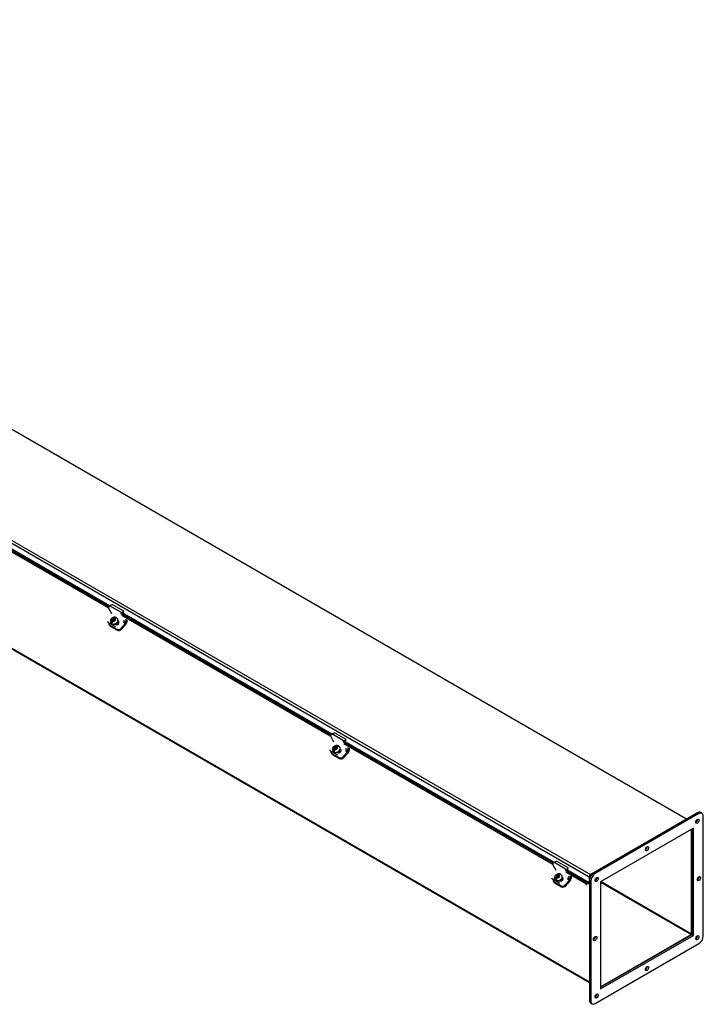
# Model space of a CAD drawing. Header units: inches. Extents: x 3 to 236, y 9 to 158.
# Tile 9 of 9: x 194 to 236, y 97 to 157. Entities that reach past the tile are written whole.
import ezdxf

# ---------------------------------------------------------------- set-up
doc = ezdxf.new("R2010")
doc.units = ezdxf.units.IN
doc.header["$MEASUREMENT"] = 0
for name, color, linetype in [('COM40176', 7, 'CONTINUOUS'), ('COM43353', 7, 'CONTINUOUS'), ('COM49266', 7, 'CONTINUOUS'), ('COM49267', 7, 'CONTINUOUS'), ('COM52631', 7, 'CONTINUOUS'), ('GSK11095', 7, 'CONTINUOUS'), ('SCS19419', 7, 'CONTINUOUS')]:
    doc.layers.add(name, color=color, linetype=linetype)

msp = doc.modelspace()

# ---------------------------------------------------------------- linework, layer by layer
at = {"layer": 'COM40176', "color": 7, "linetype": 'Continuous'}
for p, q in [((199.832, 120.796), (199.641, 121.159)), ((199.701, 121.293), (199.861, 121.369)), ((200.409, 120.885), (199.701, 121.293)), ((200.568, 120.961), (199.861, 121.369)), ((200.405, 120.837), (200.564, 120.912)), ((200.409, 120.885), (200.568, 120.961)), ((200.564, 120.912), (200.568, 120.961)), ((199.564, 120.343), (199.581, 120.311)), ((199.61, 120.296), (199.627, 120.264)), ((200.242, 120.333), (200.205, 120.354)), ((200.225, 120.365), (200.209, 120.374)), ((200.242, 120.333), (200.225, 120.365)), ((200.068, 120.009), (199.627, 120.264)), ((200.02, 120.178), (200.045, 120.164)), ((213.267, 113.039), (213.076, 113.402)), ((213.136, 113.537), (213.296, 113.612)), ((213.844, 113.128), (213.136, 113.537)), ((214.003, 113.204), (213.296, 113.612)), ((213.84, 113.08), (213.999, 113.156)), ((213.844, 113.128), (214.003, 113.204)), ((213.999, 113.156), (214.003, 113.204)), ((212.999, 112.586), (213.016, 112.554)), ((213.045, 112.539), (213.062, 112.507)), ((213.677, 112.576), (213.64, 112.597)), ((213.66, 112.608), (213.644, 112.617)), ((213.677, 112.576), (213.66, 112.608)), ((213.503, 112.252), (213.062, 112.507)), ((213.455, 112.421), (213.48, 112.407)), ((226.702, 105.282), (226.511, 105.645)), ((226.571, 105.78), (226.731, 105.856)), ((227.279, 105.372), (226.571, 105.78)), ((227.438, 105.447), (226.731, 105.856)), ((227.275, 105.323), (227.434, 105.399)), ((227.434, 105.399), (227.438, 105.447)), ((226.434, 104.83), (226.451, 104.797)), ((227.112, 104.819), (227.075, 104.841)), ((227.095, 104.852), (227.08, 104.86)), ((227.112, 104.819), (227.095, 104.852)), ((226.48, 104.783), (226.497, 104.75)), ((226.938, 104.496), (226.497, 104.75)), ((226.89, 104.665), (226.915, 104.651))]:
    msp.add_line(p, q, dxfattribs=at)
for centre, major_axis, ratio, start_param, end_param in [((199.696, 121.22), (-0.043, -0.0745), 0.57735, 3.839724, 5.934119), ((199.747, 120.398), (0.166, 0.088), 0.767256, 3.141593, 3.592107), ((200.135, 120.265), (-0.124, -0.065), 0.767256, 0.450514, 3.592107), ((200.152, 120.232), (-0.124, -0.065), 0.767256, 3.311973, 3.592107), ((200.403, 120.812), (-0.0145, -0.0251), 0.57735, 3.839724, 5.934119), ((200.521, 120.367), (-0.043, -0.0745), 0.57735, 1.22173, 2.792527), ((213.131, 113.464), (-0.043, -0.0745), 0.57735, 3.839724, 5.934119), ((213.182, 112.642), (0.166, 0.088), 0.767256, 3.141593, 3.592107), ((213.57, 112.508), (-0.124, -0.065), 0.767256, 0.450514, 3.592107), ((213.587, 112.475), (-0.124, -0.065), 0.767256, 3.311973, 3.592107), ((213.838, 113.055), (-0.0145, -0.0251), 0.57735, 3.839724, 5.934119), ((213.956, 112.61), (-0.043, -0.0745), 0.57735, 1.22173, 2.792527), ((226.566, 105.707), (-0.043, -0.0745), 0.57735, 3.839724, 5.934119), ((227.005, 104.751), (-0.124, -0.065), 0.767256, 0.450514, 3.592107), ((227.022, 104.719), (-0.124, -0.065), 0.767256, 3.311981, 3.592107), ((227.391, 104.853), (-0.043, -0.0745), 0.57735, 1.22173, 2.792527), ((226.617, 104.885), (0.166, 0.088), 0.767256, 3.141593, 3.592107)]:
    msp.add_ellipse(centre, major_axis=major_axis, ratio=ratio, start_param=start_param, end_param=end_param, dxfattribs=at)
at = {"layer": 'COM43353', "color": 7, "linetype": 'Continuous'}
for p, q in [((235.259, 108.77), (228.984, 105.147)), ((235.348, 108.719), (229.072, 105.096)), ((235.348, 108.719), (235.259, 108.77)), ((235.535, 108.737), (235.447, 108.788)), ((235.613, 101.319), (235.613, 108.566)), ((235.017, 107.839), (229.403, 104.598)), ((234.929, 101.408), (234.929, 107.788)), ((235.017, 101.357), (235.017, 107.839)), ((228.984, 105.147), (229.072, 105.096)), ((228.719, 104.687), (228.719, 97.441)), ((228.807, 104.636), (228.719, 104.687)), ((228.807, 104.636), (228.807, 97.39)), ((229.403, 104.598), (229.403, 98.116)), ((229.403, 98.218), (234.929, 101.408)), ((229.403, 98.116), (235.017, 101.357)), ((234.929, 101.408), (235.017, 101.357)), ((229.072, 97.237), (235.348, 100.86)), ((228.719, 97.441), (228.807, 97.39)), ((228.796, 97.269), (228.885, 97.218))]:
    msp.add_line(p, q, dxfattribs=at)
for centre in [(235.259, 108.259), (232.21, 106.601), (229.161, 104.738), (235.348, 104.789), (229.072, 101.166), (235.259, 101.217), (232.21, 99.355), (229.161, 97.696)]:
    msp.add_ellipse(centre, major_axis=(-0.07, -0.122), ratio=0.57735, dxfattribs=at)
for centre, major_axis, start_param, end_param in [((235.171, 108.311), (-0.07, -0.122), 0.680393, 2.4612), ((235.259, 108.464), (-0.188, -0.325), 3.141593, 3.926991), ((235.348, 108.413), (-0.188, -0.325), 2.356194, 3.926991), ((232.122, 106.652), (-0.07, -0.122), 0.680393, 2.4612), ((228.984, 104.84), (-0.188, -0.325), 3.926991, 5.497787), ((229.072, 104.789), (0.188, 0.325), 0.785398, 2.356194), ((229.072, 104.789), (-0.07, -0.122), 0.680393, 2.4612), ((235.259, 104.84), (-0.07, -0.122), 0.680393, 2.4612), ((228.984, 101.217), (-0.07, -0.122), 0.680393, 2.4612), ((235.171, 101.268), (-0.07, -0.122), 0.680393, 2.4612), ((235.348, 101.166), (-0.188, -0.325), 0.785398, 2.356194), ((232.122, 99.406), (-0.07, -0.122), 0.680393, 2.4612), ((229.072, 97.747), (-0.07, -0.122), 0.680393, 2.4612), ((228.984, 97.594), (0.188, 0.325), 2.356194, 3.141593), ((229.072, 97.543), (0.188, 0.325), 2.356194, 3.926991)]:
    msp.add_ellipse(centre, major_axis=major_axis, ratio=0.57735, start_param=start_param, end_param=end_param, dxfattribs=at)
at = {"layer": 'COM49266', "color": 7, "linetype": 'Continuous'}
for p, q in [((144.618, 147.108), (228.719, 98.552)), ((144.641, 147.058), (228.719, 98.516)), ((234.9, 101.456), (234.9, 107.772)), ((229.142, 104.84), (229.17, 104.824)), ((229.064, 104.708), (229.095, 104.691)), ((229.403, 104.571), (234.875, 101.412)), ((229.431, 104.614), (234.9, 101.456)), ((229.403, 98.253), (234.875, 101.412))]:
    msp.add_line(p, q, dxfattribs=at)
for major_axis, start_param, end_param in [((-0.018, -0.0312), 0.785398, 2.356194), ((-0.054, -0.0935), 1.535702, 1.565995)]:
    msp.add_ellipse((234.875, 101.442), major_axis=major_axis, ratio=0.57735, start_param=start_param, end_param=end_param, dxfattribs=at)
at = {"layer": 'COM49267', "color": 7, "linetype": 'Continuous'}
for p, q in [((234.587, 108.382), (150.839, 156.734)), ((144.939, 153.265), (228.709, 104.901)), ((145.015, 153.398), (228.785, 105.033)), ((186.957, 128.582), (199.656, 121.25)), ((199.646, 121.15), (187.001, 128.45)), ((199.698, 121.291), (187.014, 128.614)), ((200.392, 120.826), (213.091, 113.494)), ((213.081, 113.393), (200.436, 120.694)), ((213.133, 113.535), (200.449, 120.858)), ((213.827, 113.069), (226.526, 105.737)), ((226.516, 105.637), (213.871, 112.937)), ((226.568, 105.778), (213.884, 113.101)), ((234.554, 108.364), (228.785, 105.033)), ((227.262, 105.312), (228.677, 104.495)), ((228.554, 104.46), (227.306, 105.18)), ((228.709, 104.542), (227.319, 105.344)), ((228.709, 104.901), (228.709, 104.542)), ((228.759, 104.93), (228.759, 104.874)), ((228.83, 105), (228.785, 104.975)), ((228.542, 104.396), (228.554, 104.46)), ((228.677, 104.495), (228.554, 104.46))]:
    msp.add_line(p, q, dxfattribs=at)
for centre, major_axis, start_param, end_param in [((228.785, 104.945), (0.054, 0.0935), 0.785398, 2.356194), ((228.785, 104.945), (0.018, 0.0312), 0.785398, 2.356194), ((228.683, 104.527), (0.018, 0.0312), 3.682645, 5.497787)]:
    msp.add_ellipse(centre, major_axis=major_axis, ratio=0.57735, start_param=start_param, end_param=end_param, dxfattribs=at)
at = {"layer": 'COM52631', "color": 7, "linetype": 'Continuous'}
for p, q in [((200.525, 120.294), (200.658, 120.217)), ((200.678, 120.264), (200.558, 120.333)), ((200.678, 120.483), (200.678, 120.264)), ((200.745, 120.444), (200.745, 120.303)), ((199.656, 120.169), (199.684, 120.115)), ((199.702, 120.122), (200.143, 119.867)), ((199.702, 120.122), (199.73, 120.068)), ((199.73, 120.068), (200.171, 119.813)), ((200.143, 119.867), (200.171, 119.813)), ((200.396, 119.925), (200.658, 120.217)), ((200.396, 119.925), (200.425, 119.871)), ((200.425, 119.871), (200.687, 120.163)), ((214.113, 112.507), (213.993, 112.576)), ((214.113, 112.726), (214.113, 112.507)), ((214.18, 112.687), (214.18, 112.546)), ((213.091, 112.412), (213.119, 112.358)), ((213.137, 112.365), (213.578, 112.111)), ((213.137, 112.365), (213.165, 112.311)), ((213.165, 112.311), (213.606, 112.057)), ((213.578, 112.111), (213.606, 112.057)), ((213.831, 112.168), (214.093, 112.46)), ((213.831, 112.168), (213.86, 112.114)), ((213.86, 112.114), (214.122, 112.406)), ((213.96, 112.537), (214.093, 112.46)), ((227.548, 104.751), (227.428, 104.819)), ((227.548, 104.969), (227.548, 104.751)), ((227.615, 104.931), (227.615, 104.789)), ((226.526, 104.655), (226.554, 104.601)), ((226.572, 104.609), (227.013, 104.354)), ((226.572, 104.609), (226.6, 104.555)), ((226.6, 104.555), (227.041, 104.3)), ((227.013, 104.354), (227.041, 104.3)), ((227.266, 104.411), (227.528, 104.704)), ((227.266, 104.411), (227.295, 104.358)), ((227.295, 104.358), (227.557, 104.65)), ((227.395, 104.78), (227.528, 104.704))]:
    msp.add_line(p, q, dxfattribs=at)
for centre, major_axis, ratio, start_param, end_param in [((200.644, 120.244), (-0.072, -0.124), 0.57735, 1.22173, 2.356194), ((199.822, 120.256), (0.166, 0.088), 0.767256, 2.563482, 3.592107), ((199.85, 120.203), (0.166, 0.088), 0.767256, 3.141593, 3.592107), ((200.263, 120.002), (-0.166, -0.088), 0.767256, 0.450514, 2.021311), ((200.292, 119.948), (-0.166, -0.088), 0.767256, 0.450514, 2.021311), ((200.644, 120.244), (-0.024, -0.0416), 0.57735, 1.22173, 2.356194), ((214.079, 112.488), (-0.071, -0.124), 0.57735, 1.22173, 2.356194), ((213.257, 112.5), (0.166, 0.088), 0.767256, 2.563482, 3.592107), ((213.286, 112.446), (0.166, 0.088), 0.767256, 3.141593, 3.592107), ((213.698, 112.245), (-0.166, -0.088), 0.767256, 0.450514, 2.021311), ((213.727, 112.191), (-0.166, -0.088), 0.767256, 0.450514, 2.021311), ((214.079, 112.488), (-0.024, -0.0416), 0.57735, 1.22173, 2.356194), ((226.692, 104.743), (0.166, 0.088), 0.767256, 2.563482, 3.592107), ((226.721, 104.689), (0.166, 0.088), 0.767256, 3.141593, 3.592107), ((227.133, 104.488), (-0.166, -0.088), 0.767256, 0.450514, 2.021311), ((227.162, 104.434), (-0.166, -0.088), 0.767256, 0.450514, 2.021311), ((227.514, 104.731), (-0.024, -0.0416), 0.57735, 1.22173, 2.356194), ((227.514, 104.731), (-0.072, -0.124), 0.57735, 1.22173, 2.356194)]:
    msp.add_ellipse(centre, major_axis=major_axis, ratio=ratio, start_param=start_param, end_param=end_param, dxfattribs=at)
at = {"layer": 'GSK11095', "color": 7, "linetype": 'Continuous'}
for p, q in [((228.759, 104.96), (228.83, 105)), ((228.759, 104.874), (228.759, 104.96))]:
    msp.add_line(p, q, dxfattribs=at)
at = {"layer": 'SCS19419', "color": 7, "linetype": 'Continuous'}
for p, q in [((199.79, 120.263), (199.896, 120.381)), ((199.906, 120.371), (199.797, 120.249)), ((199.829, 120.472), (199.835, 120.469)), ((199.835, 120.469), (199.875, 120.446)), ((199.876, 120.418), (199.841, 120.378)), ((199.896, 120.48), (199.869, 120.449)), ((199.88, 120.519), (199.874, 120.522)), ((199.896, 120.48), (199.874, 120.522)), ((199.875, 120.446), (199.894, 120.409)), ((199.876, 120.418), (199.875, 120.446)), ((199.896, 120.381), (199.876, 120.418)), ((199.919, 120.496), (199.88, 120.519)), ((199.891, 120.35), (199.926, 120.389)), ((199.926, 120.453), (199.894, 120.418)), ((199.894, 120.418), (199.93, 120.397)), ((199.894, 120.409), (199.896, 120.381)), ((199.943, 120.453), (199.896, 120.48)), ((199.93, 120.397), (199.897, 120.361)), ((199.897, 120.361), (199.9, 120.36)), ((199.918, 120.404), (199.94, 120.428)), ((199.919, 120.496), (199.953, 120.504)), ((199.939, 120.459), (199.919, 120.496)), ((199.962, 120.433), (199.926, 120.453)), ((199.94, 120.428), (199.926, 120.453)), ((199.959, 120.397), (199.926, 120.389)), ((199.933, 120.391), (199.93, 120.397)), ((199.973, 120.467), (199.939, 120.459)), ((199.94, 120.428), (199.975, 120.407)), ((199.989, 120.543), (199.953, 120.504)), ((199.953, 120.504), (199.973, 120.467)), ((199.959, 120.397), (199.997, 120.375)), ((199.994, 120.469), (199.962, 120.433)), ((199.975, 120.407), (199.962, 120.433)), ((199.973, 120.467), (200.078, 120.584)), ((199.975, 120.407), (200.007, 120.443)), ((200.092, 120.578), (199.983, 120.457)), ((200.003, 120.463), (199.994, 120.469)), ((200.004, 120.448), (199.994, 120.469)), ((199.997, 120.412), (200.013, 120.43)), ((200.032, 120.392), (199.997, 120.412)), ((200.01, 120.387), (199.997, 120.412)), ((199.997, 120.375), (200.006, 120.37)), ((200.003, 120.475), (200.037, 120.514)), ((200.003, 120.475), (200.004, 120.447)), ((200.042, 120.425), (200.004, 120.447)), ((200.004, 120.447), (200.024, 120.41)), ((200.05, 120.42), (200.042, 120.425)), ((200.196, 120.474), (200.187, 120.491)), ((199.762, 120.267), (199.771, 120.25)), ((199.832, 120.229), (199.84, 120.238)), ((200.214, 120.188), (200.166, 120.279)), ((213.225, 112.507), (213.331, 112.624)), ((213.341, 112.614), (213.232, 112.493)), ((213.264, 112.715), (213.27, 112.712)), ((213.27, 112.712), (213.31, 112.689)), ((213.311, 112.661), (213.276, 112.622)), ((213.331, 112.723), (213.304, 112.693)), ((213.315, 112.762), (213.309, 112.765)), ((213.331, 112.723), (213.309, 112.765)), ((213.31, 112.689), (213.329, 112.652)), ((213.311, 112.661), (213.31, 112.689)), ((213.331, 112.624), (213.311, 112.661)), ((213.354, 112.739), (213.315, 112.762)), ((213.326, 112.594), (213.361, 112.632)), ((213.361, 112.697), (213.329, 112.661)), ((213.329, 112.661), (213.365, 112.64)), ((213.329, 112.652), (213.331, 112.624)), ((213.378, 112.696), (213.331, 112.723)), ((213.365, 112.64), (213.332, 112.605)), ((213.332, 112.605), (213.335, 112.603)), ((213.353, 112.647), (213.375, 112.671)), ((213.354, 112.739), (213.388, 112.747)), ((213.374, 112.702), (213.354, 112.739)), ((213.397, 112.676), (213.361, 112.697)), ((213.375, 112.671), (213.361, 112.697)), ((213.394, 112.64), (213.361, 112.632)), ((213.368, 112.634), (213.365, 112.64)), ((213.408, 112.71), (213.374, 112.702)), ((213.375, 112.671), (213.41, 112.651)), ((213.424, 112.786), (213.388, 112.747)), ((213.388, 112.747), (213.408, 112.71)), ((213.394, 112.64), (213.432, 112.618)), ((213.429, 112.712), (213.397, 112.676)), ((213.41, 112.651), (213.397, 112.676)), ((213.408, 112.71), (213.513, 112.827)), ((213.41, 112.651), (213.442, 112.686)), ((213.527, 112.822), (213.418, 112.7)), ((213.438, 112.706), (213.429, 112.712)), ((213.439, 112.692), (213.429, 112.712)), ((213.432, 112.656), (213.448, 112.674)), ((213.467, 112.635), (213.432, 112.656)), ((213.445, 112.63), (213.432, 112.656)), ((213.432, 112.618), (213.441, 112.613)), ((213.438, 112.718), (213.472, 112.757)), ((213.438, 112.718), (213.439, 112.69)), ((213.477, 112.668), (213.439, 112.69)), ((213.439, 112.69), (213.459, 112.653)), ((213.485, 112.663), (213.477, 112.668)), ((213.631, 112.717), (213.622, 112.734)), ((213.197, 112.51), (213.206, 112.493)), ((213.267, 112.473), (213.276, 112.482)), ((213.649, 112.431), (213.601, 112.522)), ((226.661, 104.75), (226.766, 104.867)), ((226.776, 104.858), (226.667, 104.736)), ((226.699, 104.959), (226.705, 104.955)), ((226.705, 104.955), (226.745, 104.932)), ((226.746, 104.904), (226.711, 104.865)), ((226.766, 104.966), (226.739, 104.936)), ((226.75, 105.005), (226.744, 105.009)), ((226.766, 104.966), (226.744, 105.009)), ((226.745, 104.932), (226.764, 104.895)), ((226.746, 104.904), (226.745, 104.932)), ((226.766, 104.867), (226.746, 104.904)), ((226.789, 104.982), (226.75, 105.005)), ((226.761, 104.837), (226.796, 104.876)), ((226.796, 104.94), (226.764, 104.904)), ((226.764, 104.904), (226.8, 104.884)), ((226.764, 104.895), (226.766, 104.867)), ((226.813, 104.939), (226.766, 104.966)), ((226.8, 104.884), (226.768, 104.848)), ((226.768, 104.848), (226.77, 104.847)), ((226.788, 104.89), (226.81, 104.914)), ((226.789, 104.982), (226.823, 104.99)), ((226.809, 104.946), (226.789, 104.982)), ((226.832, 104.919), (226.796, 104.94)), ((226.81, 104.914), (226.796, 104.94)), ((226.829, 104.883), (226.796, 104.876)), ((226.803, 104.877), (226.8, 104.884)), ((226.843, 104.953), (226.809, 104.946)), ((226.81, 104.914), (226.845, 104.894)), ((226.859, 105.03), (226.823, 104.99)), ((226.823, 104.99), (226.843, 104.953)), ((226.829, 104.883), (226.867, 104.862)), ((226.864, 104.955), (226.832, 104.919)), ((226.845, 104.894), (226.832, 104.919)), ((226.843, 104.953), (226.948, 105.071)), ((226.845, 104.894), (226.877, 104.929)), ((226.962, 105.065), (226.853, 104.943)), ((226.873, 104.95), (226.864, 104.955)), ((226.874, 104.935), (226.864, 104.955)), ((226.867, 104.899), (226.883, 104.917)), ((226.902, 104.879), (226.867, 104.899)), ((226.88, 104.873), (226.867, 104.899)), ((226.867, 104.862), (226.876, 104.857)), ((226.873, 104.962), (226.908, 105)), ((226.873, 104.962), (226.874, 104.933)), ((226.912, 104.912), (226.874, 104.933)), ((226.874, 104.933), (226.894, 104.897)), ((226.92, 104.907), (226.912, 104.912)), ((227.066, 104.96), (227.057, 104.977)), ((226.632, 104.754), (226.641, 104.737)), ((226.702, 104.716), (226.711, 104.725)), ((227.084, 104.675), (227.036, 104.766))]:
    msp.add_line(p, q, dxfattribs=at)
for centre, radius, start, end in [((199.982, 120.248), 0.192, 137.22282, 175.37308), ((202.654, 117.985), 3.764, 137.62103, 138.64423), ((200.035, 120.218), 0.196, 137.51623, 174.96283), ((201.99, 118.636), 2.635, 137.40198, 138.86329), ((200.022, 120.425), 0.169, 65.60478, 70.66901), ((199.809, 120.263), 0.0184, 179.67137, 228.81327), ((213.417, 112.491), 0.192, 137.22282, 175.37308), ((216.089, 110.229), 3.764, 137.62103, 138.64423), ((213.47, 112.461), 0.196, 137.51623, 174.96283), ((215.425, 110.879), 2.635, 137.40198, 138.86329), ((213.457, 112.668), 0.169, 65.60478, 70.66901), ((213.244, 112.507), 0.0184, 179.67137, 228.81327), ((226.852, 104.735), 0.192, 137.22282, 175.37308), ((229.524, 102.472), 3.764, 137.62103, 138.64423), ((226.905, 104.705), 0.196, 137.51623, 174.96283), ((228.861, 103.123), 2.635, 137.40198, 138.86329), ((226.892, 104.911), 0.169, 65.60478, 70.66901), ((226.679, 104.75), 0.0184, 179.67137, 228.81327)]:
    msp.add_arc(centre, radius, start, end, dxfattribs=at)
for centre, major_axis, ratio, start_param, end_param in [((199.974, 120.379), (-0.212, -0.112), 0.767256, 0, 3.155044), ((199.983, 120.362), (0.212, 0.112), 0.767256, 3.141593, 6.283185), ((199.938, 120.447), (0.106, 0.056), 0.767256, 2.317279, 3.308665), ((199.938, 120.447), (0.106, 0.056), 0.767256, 0.733956, 1.725342), ((199.938, 120.447), (-0.106, -0.056), 0.767256, 0.759058, 1.725342), ((199.919, 120.395), (-0.0261, 0.0234), 0.279258, 0.645091, 0.934843), ((199.903, 120.377), (0.00745, -0.00667), 0.279258, 3.786684, 5.35748), ((199.964, 120.445), (-0.0261, 0.0234), 0.279258, 0.645091, 0.934843), ((199.98, 120.463), (-0.00745, 0.00667), 0.279258, 0.645091, 2.215887), ((199.999, 120.424), (0.0261, -0.0234), 0.279258, 0.355339, 0.645091), ((199.938, 120.447), (-0.106, -0.056), 0.767256, 2.317279, 3.283563), ((199.961, 120.404), (0.205, 0.108), 0.767256, 0.335922, 0.552573), ((199.974, 120.379), (-0.212, -0.112), 0.767256, 6.279857, 6.283185), ((199.961, 120.404), (-0.205, -0.108), 0.767256, 0.348456, 0.565106), ((213.409, 112.622), (-0.212, -0.112), 0.767256, 0, 3.155044), ((213.418, 112.605), (0.212, 0.112), 0.767256, 3.141593, 6.283185), ((213.373, 112.69), (0.106, 0.056), 0.767256, 2.317279, 3.308665), ((213.373, 112.69), (0.106, 0.056), 0.767256, 0.733956, 1.725342), ((213.373, 112.69), (-0.106, -0.056), 0.767256, 0.759058, 1.725342), ((213.354, 112.638), (-0.0261, 0.0234), 0.279258, 0.645091, 0.934843), ((213.338, 112.62), (0.00745, -0.00667), 0.279258, 3.786684, 5.35748), ((213.399, 112.688), (-0.0261, 0.0234), 0.279258, 0.645091, 0.934843), ((213.415, 112.706), (-0.00745, 0.00667), 0.279258, 0.645091, 2.215887), ((213.434, 112.668), (0.0261, -0.0234), 0.279258, 0.355339, 0.645091), ((213.373, 112.69), (-0.106, -0.056), 0.767256, 2.317279, 3.283563), ((213.396, 112.648), (0.205, 0.108), 0.767256, 0.335922, 0.552573), ((213.409, 112.622), (-0.212, -0.112), 0.767256, 6.279857, 6.283185), ((213.396, 112.648), (-0.205, -0.108), 0.767256, 0.348456, 0.565106), ((226.844, 104.865), (-0.212, -0.112), 0.767256, 0, 3.155044), ((226.853, 104.848), (0.212, 0.112), 0.767256, 3.141593, 6.283185), ((226.808, 104.933), (0.106, 0.056), 0.767256, 2.317279, 3.308665), ((226.808, 104.933), (0.106, 0.056), 0.767256, 0.733956, 1.725342), ((226.808, 104.933), (-0.106, -0.056), 0.767256, 0.759058, 1.725342), ((226.789, 104.881), (-0.0261, 0.0234), 0.279258, 0.645091, 0.934843), ((226.773, 104.863), (0.00745, -0.00667), 0.279258, 3.786684, 5.35748), ((226.834, 104.931), (-0.0261, 0.0234), 0.279258, 0.645091, 0.934843), ((226.85, 104.949), (-0.00745, 0.00667), 0.279258, 0.645091, 2.215887), ((226.869, 104.911), (0.0261, -0.0234), 0.279258, 0.355339, 0.645091), ((226.808, 104.933), (-0.106, -0.056), 0.767256, 2.317279, 3.283563), ((226.831, 104.891), (0.205, 0.108), 0.767256, 0.335922, 0.552573), ((226.844, 104.865), (-0.212, -0.112), 0.767256, 6.279857, 6.283185), ((226.831, 104.891), (-0.205, -0.108), 0.767256, 0.348456, 0.565106)]:
    msp.add_ellipse(centre, major_axis=major_axis, ratio=ratio, start_param=start_param, end_param=end_param, dxfattribs=at)
for points, knots in [([(200.049, 120.59), (200.043, 120.592), (200.013, 120.602), (199.947, 120.596), (199.863, 120.566), (199.793, 120.507), (199.748, 120.432), (199.736, 120.356), (199.744, 120.296), (199.76, 120.273), (199.764, 120.269)], [0, 0, 0, 0, 0.0361, 0.186805, 0.350106, 0.523428, 0.681715, 0.829137, 0.968869, 1, 1, 1, 1]), ([(199.898, 120.403), (199.899, 120.397), (199.899, 120.391), (199.9, 120.383), (199.901, 120.38), (199.902, 120.377), (199.902, 120.375), (199.904, 120.373), (199.904, 120.372), (199.906, 120.371)], [0, 0, 0, 0, 0.5, 0.5, 0.75, 0.75, 0.875, 0.875, 1, 1, 1, 1]), ([(199.983, 120.457), (199.981, 120.458), (199.98, 120.458), (199.977, 120.458), (199.975, 120.458), (199.97, 120.458), (199.966, 120.457), (199.956, 120.455), (199.95, 120.454), (199.943, 120.453)], [0, 0, 0, 0, 0.125, 0.125, 0.25, 0.25, 0.5, 0.5, 1, 1, 1, 1]), ([(200.078, 120.584), (200.075, 120.585), (200.071, 120.586), (200.064, 120.586), (200.061, 120.586), (200.05, 120.585), (200.042, 120.582), (200.027, 120.575), (200.019, 120.57), (200.003, 120.558), (199.996, 120.551), (199.989, 120.543)], [0, 0, 0, 0, 0.125, 0.125, 0.25, 0.25, 0.5, 0.5, 0.75, 0.75, 1, 1, 1, 1]), ([(200.037, 120.514), (200.045, 120.522), (200.052, 120.529), (200.068, 120.541), (200.076, 120.546), (200.087, 120.551), (200.091, 120.553), (200.099, 120.555), (200.103, 120.556), (200.114, 120.558), (200.121, 120.557), (200.127, 120.555)], [0, 0, 0, 0, 0.25, 0.25, 0.5, 0.5, 0.625, 0.625, 0.75, 0.75, 1, 1, 1, 1]), ([(200.127, 120.558), (200.129, 120.556), (200.129, 120.555), (200.129, 120.555), (200.129, 120.555), (200.127, 120.555)], [0, 0, 0, 0, 0.5, 0.5, 1, 1, 1, 1]), ([(199.84, 120.235), (199.84, 120.233), (199.839, 120.231), (199.837, 120.229), (199.835, 120.228), (199.832, 120.229)], [0, 0, 0, 0, 0.5, 0.5, 1, 1, 1, 1]), ([(213.484, 112.833), (213.478, 112.835), (213.448, 112.845), (213.382, 112.839), (213.298, 112.809), (213.228, 112.751), (213.183, 112.676), (213.171, 112.599), (213.179, 112.539), (213.195, 112.517), (213.199, 112.512)], [0, 0, 0, 0, 0.0361, 0.186805, 0.350106, 0.523428, 0.681715, 0.829137, 0.968869, 1, 1, 1, 1]), ([(213.333, 112.646), (213.334, 112.64), (213.334, 112.635), (213.335, 112.626), (213.336, 112.624), (213.337, 112.62), (213.337, 112.619), (213.339, 112.616), (213.339, 112.615), (213.341, 112.614)], [0, 0, 0, 0, 0.5, 0.5, 0.75, 0.75, 0.875, 0.875, 1, 1, 1, 1]), ([(213.418, 112.7), (213.416, 112.701), (213.415, 112.701), (213.412, 112.701), (213.41, 112.701), (213.405, 112.701), (213.402, 112.701), (213.391, 112.699), (213.385, 112.697), (213.378, 112.696)], [0, 0, 0, 0, 0.125, 0.125, 0.25, 0.25, 0.5, 0.5, 1, 1, 1, 1]), ([(213.513, 112.827), (213.51, 112.828), (213.506, 112.829), (213.5, 112.829), (213.496, 112.829), (213.485, 112.828), (213.477, 112.826), (213.462, 112.818), (213.454, 112.813), (213.438, 112.801), (213.431, 112.794), (213.424, 112.786)], [0, 0, 0, 0, 0.125, 0.125, 0.25, 0.25, 0.5, 0.5, 0.75, 0.75, 1, 1, 1, 1]), ([(213.472, 112.757), (213.48, 112.765), (213.487, 112.772), (213.503, 112.784), (213.511, 112.789), (213.522, 112.795), (213.526, 112.796), (213.534, 112.799), (213.538, 112.799), (213.549, 112.801), (213.556, 112.8), (213.562, 112.798)], [0, 0, 0, 0, 0.25, 0.25, 0.5, 0.5, 0.625, 0.625, 0.75, 0.75, 1, 1, 1, 1]), ([(213.562, 112.801), (213.564, 112.8), (213.565, 112.799), (213.565, 112.798), (213.564, 112.798), (213.562, 112.798)], [0, 0, 0, 0, 0.5, 0.5, 1, 1, 1, 1]), ([(213.275, 112.478), (213.275, 112.476), (213.274, 112.474), (213.272, 112.472), (213.27, 112.472), (213.267, 112.473)], [0, 0, 0, 0, 0.5, 0.5, 1, 1, 1, 1]), ([(226.919, 105.076), (226.913, 105.079), (226.883, 105.089), (226.817, 105.082), (226.733, 105.052), (226.663, 104.994), (226.618, 104.919), (226.606, 104.842), (226.614, 104.783), (226.63, 104.76), (226.634, 104.755)], [0, 0, 0, 0, 0.0361, 0.186805, 0.350106, 0.523428, 0.681715, 0.829137, 0.968869, 1, 1, 1, 1]), ([(226.768, 104.889), (226.769, 104.884), (226.769, 104.878), (226.77, 104.87), (226.771, 104.867), (226.772, 104.863), (226.772, 104.862), (226.774, 104.859), (226.775, 104.858), (226.776, 104.858)], [0, 0, 0, 0, 0.5, 0.5, 0.75, 0.75, 0.875, 0.875, 1, 1, 1, 1]), ([(226.853, 104.943), (226.851, 104.944), (226.85, 104.945), (226.847, 104.945), (226.845, 104.945), (226.84, 104.944), (226.837, 104.944), (226.826, 104.942), (226.82, 104.941), (226.813, 104.939)], [0, 0, 0, 0, 0.125, 0.125, 0.25, 0.25, 0.5, 0.5, 1, 1, 1, 1]), ([(226.948, 105.071), (226.945, 105.072), (226.941, 105.072), (226.935, 105.073), (226.931, 105.073), (226.92, 105.071), (226.912, 105.069), (226.897, 105.062), (226.889, 105.057), (226.873, 105.045), (226.866, 105.038), (226.859, 105.03)], [0, 0, 0, 0, 0.125, 0.125, 0.25, 0.25, 0.5, 0.5, 0.75, 0.75, 1, 1, 1, 1]), ([(226.908, 105), (226.915, 105.008), (226.922, 105.015), (226.938, 105.028), (226.946, 105.033), (226.957, 105.038), (226.961, 105.04), (226.969, 105.042), (226.973, 105.043), (226.984, 105.044), (226.991, 105.044), (226.997, 105.042)], [0, 0, 0, 0, 0.25, 0.25, 0.5, 0.5, 0.625, 0.625, 0.75, 0.75, 1, 1, 1, 1]), ([(226.997, 105.044), (226.999, 105.043), (227, 105.042), (227, 105.041), (226.999, 105.041), (226.997, 105.042)], [0, 0, 0, 0, 0.5, 0.5, 1, 1, 1, 1]), ([(226.71, 104.722), (226.71, 104.719), (226.709, 104.717), (226.707, 104.715), (226.705, 104.715), (226.702, 104.716)], [0, 0, 0, 0, 0.5, 0.5, 1, 1, 1, 1])]:
    msp.add_open_spline(points, degree=3, knots=knots, dxfattribs=at)
for points in [[(200.182, 120.491), (200.169, 120.518), (200.16, 120.532), (200.155, 120.533)], [(213.617, 112.734), (213.604, 112.761), (213.595, 112.775), (213.59, 112.776)], [(227.052, 104.978), (227.039, 105.004), (227.03, 105.018), (227.025, 105.019)]]:
    msp.add_open_spline(points, degree=3, dxfattribs=at)

doc.saveas('drawing.dxf')
